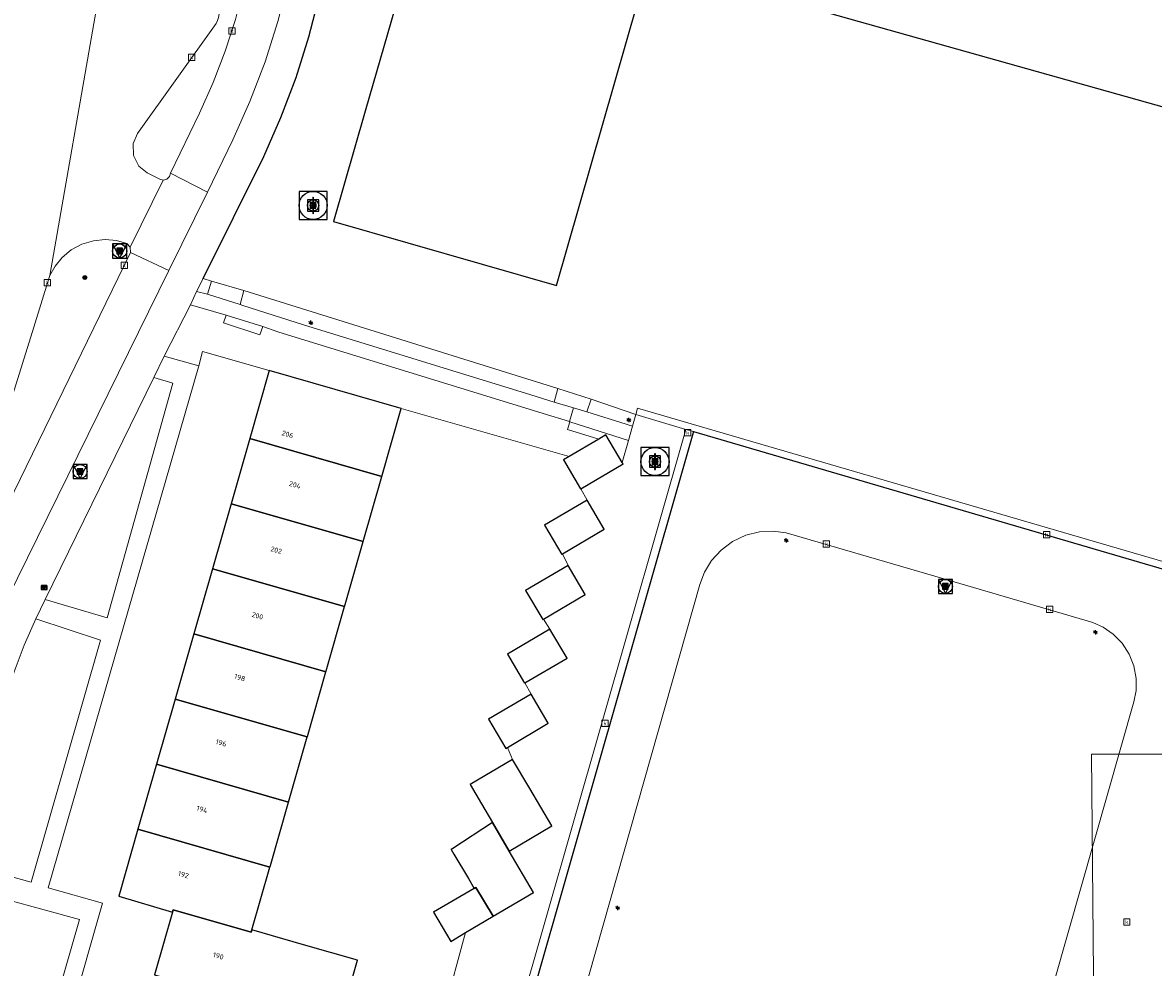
# Model space of a CAD drawing. Header units: metres. Extents: x 197147 to 199131, y 355511 to 356703.
# Tile 199 of 225: x 198740 to 198821, y 355835 to 355902. Entities that reach past the tile are written whole.
import ezdxf
from ezdxf.enums import TextEntityAlignment as Align

# ---------------------------------------------------------------- set-up
doc = ezdxf.new("R2010")
doc.units = ezdxf.units.M
for name, color, linetype, lineweight in [('B-WE-GR-BEPLANTING_CULTUUR_HEESTERS-G', 252, 'Continuous', 18), ('B-WE-GR-GRAS_KRUIDENRIJK-G', 252, 'Continuous', 18), ('B-WE-KL-ET_LS_OV_LICHTMAST-S', 252, 'Continuous', 25), ('B-WE-OG-HULPLIJN-G', 252, 'Continuous', 18), ('B-WE-OG-TERREIN_ERF-G', 252, 'Continuous', 18), ('B-WE-RI-GWA_KOLK-S', 252, 'Continuous', 25), ('B-WE-RI-GWA_RIOOLPUT-S', 252, 'Continuous', 25), ('B-WE-RI-GWA_RIOOLPUT-S @ 0.05', 252, 'Continuous', 25), ('B-WE-RI-GWA_RIOOLPUT-S @ 0.1', 252, 'Continuous', 25), ('B-WE-RI-GWA_RIOOLPUT-S @ 0.2', 252, 'Continuous', 25), ('B-WE-RI-GWA_RIOOLPUT-S @ 0.5 (1)', 252, 'Continuous', 25), ('B-WE-RI-GWA_RIOOLPUT-S @ 0.5 (2)', 252, 'Continuous', 25), ('B-WE-VH-VERHARDING_ASFALT-G', 252, 'Continuous', 18), ('B-WE-VH-VERHARDING_BETONSTRAATSTEEN-G', 252, 'Continuous', 18), ('B-WE-VH-VERHARDING_OPEN-G', 252, 'Continuous', 18), ('B-WE-VH-VERHARDING_TEGEL-G', 252, 'Continuous', 18)]:
    doc.layers.add(name, color=color, linetype=linetype, lineweight=lineweight)
for name, color, linetype in [('B-WE-IE-MEUBILAIR_WEGMEUBILAIR-S', 252, 'Continuous'), ('B-WE-IE-MEUBILAIR_WEGMEUBILAIR-S @ 0.05', 252, 'Continuous'), ('B-WE-IE-MEUBILAIR_WEGMEUBILAIR-S @ 0.1', 252, 'Continuous'), ('B-WE-IE-MEUBILAIR_WEGMEUBILAIR-S @ 0.2', 252, 'Continuous'), ('B-WE-IE-MEUBILAIR_WEGMEUBILAIR-S @ 0.5 (1)', 252, 'Continuous'), ('B-WE-IE-MEUBILAIR_WEGMEUBILAIR-S @ 0.5 (2)', 252, 'Continuous'), ('B-WE-IE-TERREINAFSCHEIDING_KUNSTMATIG_HEKWERK-G', 252, 'IE-TERREINAFSCHEIDING-KUNSTMATIG'), ('B-WE-OG-BEBOUWING-GV', 252, 'Continuous'), ('B-WE-OG-BEBOUWING_HUISNUMMER-T18', 252, 'Continuous'), ('B-WE-VH-GOOT-G', 253, 'Continuous')]:
    doc.layers.add(name, color=color, linetype=linetype)
doc.styles.add('NLCS-ISO', font='NLCS-ISO.ttf')
doc.styles.add('NLCS-ISO-ANNOTATIEF-T18', font='NLCS-ISO.ttf', dxfattribs={"height": 1.8})
doc.styles.add('NLCS-ISO-M-T18', font='NLCS-ISO.ttf', dxfattribs={"height": 1.8})
doc.linetypes.add('IE-TERREINAFSCHEIDING-KUNSTMATIG', pattern='A,4,[82,NLCS.SHX,S=0.75,R=90,X=0,Y=0],4,-2', length=10)

# ---------------------------------------------------------------- blocks, each defined once
blk = doc.blocks.new('B-SIE-WEG_LICHTMAST-SO')
at = {"ltscale": 0.1}
for p, q in [((-0.33, 0.19), (-0.67, 0.39)), ((0, 0.39), (0, 0.77)), ((0.33, 0.19), (0.67, 0.39)), ((-0.33, -0.19), (-0.67, -0.39)), ((0, -0.39), (0, -0.77)), ((0.33, -0.19), (0.67, -0.39))]:
    blk.add_line(p, q, dxfattribs=at)
at = {"flags": 128}
for points in [[(-0.35, 0.15), (0.35, 0.15)], [(-0.35, -0.15), (0.35, -0.15)]]:
    blk.add_lwpolyline(points, dxfattribs=at)
at = {"ltscale": 0.1}
blk.add_circle((0, 0), 0.386, dxfattribs=at)
at = {"style": 'NLCS-ISO'}
blk.add_attdef('TYPE', text='', height=0.549, dxfattribs=at).set_placement((0, 0.77), align=Align.BOTTOM_CENTER)
blk = doc.blocks.new('B-SIE-WEG_VERKEERSBORD_PAAL-SO')
blk.add_lwpolyline([(-1, -1), (1, -1), (1, 1), (-1, 1)], close=True)
at = {"flags": 128}
blk.add_lwpolyline([(-1, 1), (0, -1), (1, 1)], close=True, dxfattribs=at)
for radius in [1, 0.171]:
    blk.add_circle((0, 0), radius)
at = {"style": 'NLCS-ISO'}
blk.add_attdef('bordgegevens', text='', height=1.8, dxfattribs=at).set_placement((2.21, 3.21), align=Align.TOP_LEFT)
blk = doc.blocks.new('*U868')
at = {"layer": 'B-WE-IE-MEUBILAIR_WEGMEUBILAIR-S @ 0.05', "xscale": 0.05, "yscale": 0.05, "zscale": 0.05}
blk.add_blockref('B-SIE-WEG_VERKEERSBORD_PAAL-SO', (198747.207, 355885.505), dxfattribs=at)
at = {"layer": 'B-WE-IE-MEUBILAIR_WEGMEUBILAIR-S @ 0.1', "xscale": 0.1, "yscale": 0.1, "zscale": 0.1}
blk.add_blockref('B-SIE-WEG_VERKEERSBORD_PAAL-SO', (198747.207, 355885.505), dxfattribs=at)
at = {"layer": 'B-WE-IE-MEUBILAIR_WEGMEUBILAIR-S @ 0.2', "xscale": 0.2, "yscale": 0.2, "zscale": 0.2}
blk.add_blockref('B-SIE-WEG_VERKEERSBORD_PAAL-SO', (198747.207, 355885.505), dxfattribs=at)
at = {"layer": 'B-WE-IE-MEUBILAIR_WEGMEUBILAIR-S @ 0.5 (1)', "xscale": 0.5, "yscale": 0.5, "zscale": 0.5}
blk.add_blockref('B-SIE-WEG_VERKEERSBORD_PAAL-SO', (198747.207, 355885.505), dxfattribs=at)
at = {"layer": 'B-WE-IE-MEUBILAIR_WEGMEUBILAIR-S @ 0.5 (2)', "xscale": 0.5, "yscale": 0.5, "zscale": 0.5}
blk.add_blockref('B-SIE-WEG_VERKEERSBORD_PAAL-SO', (198747.207, 355885.505), dxfattribs=at)
blk = doc.blocks.new('*U873')
at = {"layer": 'B-WE-IE-MEUBILAIR_WEGMEUBILAIR-S @ 0.05', "xscale": 0.05, "yscale": 0.05, "zscale": 0.05}
blk.add_blockref('B-SIE-WEG_VERKEERSBORD_PAAL-SO', (198744.39, 355869.806), dxfattribs=at)
at = {"layer": 'B-WE-IE-MEUBILAIR_WEGMEUBILAIR-S @ 0.1', "xscale": 0.1, "yscale": 0.1, "zscale": 0.1}
blk.add_blockref('B-SIE-WEG_VERKEERSBORD_PAAL-SO', (198744.39, 355869.806), dxfattribs=at)
at = {"layer": 'B-WE-IE-MEUBILAIR_WEGMEUBILAIR-S @ 0.2', "xscale": 0.2, "yscale": 0.2, "zscale": 0.2}
blk.add_blockref('B-SIE-WEG_VERKEERSBORD_PAAL-SO', (198744.39, 355869.806), dxfattribs=at)
at = {"layer": 'B-WE-IE-MEUBILAIR_WEGMEUBILAIR-S @ 0.5 (1)', "xscale": 0.5, "yscale": 0.5, "zscale": 0.5}
blk.add_blockref('B-SIE-WEG_VERKEERSBORD_PAAL-SO', (198744.39, 355869.806), dxfattribs=at)
at = {"layer": 'B-WE-IE-MEUBILAIR_WEGMEUBILAIR-S @ 0.5 (2)', "xscale": 0.5, "yscale": 0.5, "zscale": 0.5}
blk.add_blockref('B-SIE-WEG_VERKEERSBORD_PAAL-SO', (198744.39, 355869.806), dxfattribs=at)
blk = doc.blocks.new('*U936')
at = {"layer": 'B-WE-IE-MEUBILAIR_WEGMEUBILAIR-S @ 0.05', "xscale": 0.05, "yscale": 0.05, "zscale": 0.05}
blk.add_blockref('B-SIE-WEG_VERKEERSBORD_PAAL-SO', (198806.015, 355861.624), dxfattribs=at)
at = {"layer": 'B-WE-IE-MEUBILAIR_WEGMEUBILAIR-S @ 0.1', "xscale": 0.1, "yscale": 0.1, "zscale": 0.1}
blk.add_blockref('B-SIE-WEG_VERKEERSBORD_PAAL-SO', (198806.015, 355861.624), dxfattribs=at)
at = {"layer": 'B-WE-IE-MEUBILAIR_WEGMEUBILAIR-S @ 0.2', "xscale": 0.2, "yscale": 0.2, "zscale": 0.2}
blk.add_blockref('B-SIE-WEG_VERKEERSBORD_PAAL-SO', (198806.015, 355861.624), dxfattribs=at)
at = {"layer": 'B-WE-IE-MEUBILAIR_WEGMEUBILAIR-S @ 0.5 (1)', "xscale": 0.5, "yscale": 0.5, "zscale": 0.5}
blk.add_blockref('B-SIE-WEG_VERKEERSBORD_PAAL-SO', (198806.015, 355861.624), dxfattribs=at)
at = {"layer": 'B-WE-IE-MEUBILAIR_WEGMEUBILAIR-S @ 0.5 (2)', "xscale": 0.5, "yscale": 0.5, "zscale": 0.5}
blk.add_blockref('B-SIE-WEG_VERKEERSBORD_PAAL-SO', (198806.015, 355861.624), dxfattribs=at)
blk = doc.blocks.new('BGT-KOLK-SO')
at = {"color": 0, "linetype": 'ByBlock', "lineweight": 18}
blk.add_lwpolyline([(-0.045, -0.045), (0.045, -0.045), (0.045, 0.045), (-0.045, 0.045)], close=True, dxfattribs=at)
at = {"color": 0, "linetype": 'ByBlock', "lineweight": 18, "style": 'NLCS-ISO-M-T18'}
blk.add_text('k', height=0.06, dxfattribs=at).set_placement((0, 0), align=Align.MIDDLE_CENTER)
blk = doc.blocks.new('SRI-PUT_INSPECTIE-SO')
at = {"lineweight": -3, "flags": 128}
blk.add_lwpolyline([(-2, -2), (2, -2), (2, 2), (-2, 2)], close=True, dxfattribs=at)
at = {"lineweight": -3, "ltscale": 1.5}
blk.add_circle((0, 0), 2, dxfattribs=at)
at = {"ltscale": 0.1, "style": 'NLCS-ISO'}
blk.add_text('I', height=2.5, dxfattribs=at).set_placement((0, -0.01), align=Align.MIDDLE_CENTER)
blk = doc.blocks.new('*U1093')
at = {"layer": 'B-WE-RI-GWA_RIOOLPUT-S @ 0.05', "xscale": 0.05, "yscale": 0.05, "zscale": 0.05}
blk.add_blockref('SRI-PUT_INSPECTIE-SO', (198760.985, 355888.753), dxfattribs=at)
at = {"layer": 'B-WE-RI-GWA_RIOOLPUT-S @ 0.1', "xscale": 0.1, "yscale": 0.1, "zscale": 0.1}
blk.add_blockref('SRI-PUT_INSPECTIE-SO', (198760.985, 355888.753), dxfattribs=at)
at = {"layer": 'B-WE-RI-GWA_RIOOLPUT-S @ 0.2', "xscale": 0.2, "yscale": 0.2, "zscale": 0.2}
blk.add_blockref('SRI-PUT_INSPECTIE-SO', (198760.985, 355888.753), dxfattribs=at)
at = {"layer": 'B-WE-RI-GWA_RIOOLPUT-S @ 0.5 (1)', "xscale": 0.5, "yscale": 0.5, "zscale": 0.5}
blk.add_blockref('SRI-PUT_INSPECTIE-SO', (198760.985, 355888.753), dxfattribs=at)
at = {"layer": 'B-WE-RI-GWA_RIOOLPUT-S @ 0.5 (2)', "xscale": 0.5, "yscale": 0.5, "zscale": 0.5}
blk.add_blockref('SRI-PUT_INSPECTIE-SO', (198760.985, 355888.753), dxfattribs=at)
blk = doc.blocks.new('*U1097')
at = {"layer": 'B-WE-RI-GWA_RIOOLPUT-S @ 0.05', "xscale": 0.05, "yscale": 0.05, "zscale": 0.05}
blk.add_blockref('SRI-PUT_INSPECTIE-SO', (198785.334, 355870.517), dxfattribs=at)
at = {"layer": 'B-WE-RI-GWA_RIOOLPUT-S @ 0.1', "xscale": 0.1, "yscale": 0.1, "zscale": 0.1}
blk.add_blockref('SRI-PUT_INSPECTIE-SO', (198785.334, 355870.517), dxfattribs=at)
at = {"layer": 'B-WE-RI-GWA_RIOOLPUT-S @ 0.2', "xscale": 0.2, "yscale": 0.2, "zscale": 0.2}
blk.add_blockref('SRI-PUT_INSPECTIE-SO', (198785.334, 355870.517), dxfattribs=at)
at = {"layer": 'B-WE-RI-GWA_RIOOLPUT-S @ 0.5 (1)', "xscale": 0.5, "yscale": 0.5, "zscale": 0.5}
blk.add_blockref('SRI-PUT_INSPECTIE-SO', (198785.334, 355870.517), dxfattribs=at)
at = {"layer": 'B-WE-RI-GWA_RIOOLPUT-S @ 0.5 (2)', "xscale": 0.5, "yscale": 0.5, "zscale": 0.5}
blk.add_blockref('SRI-PUT_INSPECTIE-SO', (198785.334, 355870.517), dxfattribs=at)
blk = doc.blocks.new('SIE-WEG_RECLAMEZUIL-SO')
for p, q in [((-0.194425, 0.194425), (0.194425, 0.194425)), ((-0.194425, -0.194425), (-0.194425, 0.194425)), ((0.194425, -0.194425), (0.194425, 0.194425)), ((-0.194425, -0.194425), (0.194425, -0.194425))]:
    blk.add_line(p, q)
blk.add_circle((0, 0), 0.275)
at = {"style": 'NLCS-ISO'}
blk.add_text('R', height=0.275, dxfattribs=at).set_placement((0, 0), align=Align.MIDDLE_CENTER)
blk = doc.blocks.new('*U1322')
at = {"layer": 'B-WE-IE-MEUBILAIR_WEGMEUBILAIR-S @ 0.05', "xscale": 0.05, "yscale": 0.05, "zscale": 0.05}
blk.add_blockref('SIE-WEG_RECLAMEZUIL-SO', (198744.728, 355883.621), dxfattribs=at)
at = {"layer": 'B-WE-IE-MEUBILAIR_WEGMEUBILAIR-S @ 0.1', "xscale": 0.1, "yscale": 0.1, "zscale": 0.1}
blk.add_blockref('SIE-WEG_RECLAMEZUIL-SO', (198744.728, 355883.621), dxfattribs=at)
at = {"layer": 'B-WE-IE-MEUBILAIR_WEGMEUBILAIR-S @ 0.2', "xscale": 0.2, "yscale": 0.2, "zscale": 0.2}
blk.add_blockref('SIE-WEG_RECLAMEZUIL-SO', (198744.728, 355883.621), dxfattribs=at)
at = {"layer": 'B-WE-IE-MEUBILAIR_WEGMEUBILAIR-S @ 0.5 (1)', "xscale": 0.5, "yscale": 0.5, "zscale": 0.5}
blk.add_blockref('SIE-WEG_RECLAMEZUIL-SO', (198744.728, 355883.621), dxfattribs=at)
at = {"layer": 'B-WE-IE-MEUBILAIR_WEGMEUBILAIR-S @ 0.5 (2)', "xscale": 0.5, "yscale": 0.5, "zscale": 0.5}
blk.add_blockref('SIE-WEG_RECLAMEZUIL-SO', (198744.728, 355883.621), dxfattribs=at)
blk = doc.blocks.new('SIE-WEG_BRIEVENBUS-SO')
at = {"flags": 128}
for points in [[(-0.42, 0.24), (-0.42, -0.21, 0.414214), (-0.37, -0.27), (0.37, -0.27, 0.414214), (0.42, -0.21), (0.42, 0.24, 0.414214), (0.37, 0.3), (-0.37, 0.3, 0.414214)], [(-0.39, 0.24), (-0.39, -0.21, 0.414214), (-0.37, -0.24), (0.37, -0.24, 0.414214), (0.39, -0.21), (0.39, 0.24, 0.414214), (0.37, 0.27), (-0.37, 0.27, 0.414214)]]:
    blk.add_lwpolyline(points, format="xyb", close=True, dxfattribs=at)
for points in [[(-0.37, 0.24), (0, -0.24), (0.37, 0.24)], [(-0.37, 0.24), (0.37, 0.24)]]:
    blk.add_lwpolyline(points, dxfattribs=at)
blk = doc.blocks.new('*U1327')
at = {"layer": 'B-WE-IE-MEUBILAIR_WEGMEUBILAIR-S @ 0.05', "xscale": 0.05, "yscale": 0.05, "zscale": 0.05}
blk.add_blockref('SIE-WEG_BRIEVENBUS-SO', (198741.823, 355861.531), dxfattribs=at)
at = {"layer": 'B-WE-IE-MEUBILAIR_WEGMEUBILAIR-S @ 0.1', "xscale": 0.1, "yscale": 0.1, "zscale": 0.1}
blk.add_blockref('SIE-WEG_BRIEVENBUS-SO', (198741.823, 355861.531), dxfattribs=at)
at = {"layer": 'B-WE-IE-MEUBILAIR_WEGMEUBILAIR-S @ 0.2', "xscale": 0.2, "yscale": 0.2, "zscale": 0.2}
blk.add_blockref('SIE-WEG_BRIEVENBUS-SO', (198741.823, 355861.531), dxfattribs=at)
at = {"layer": 'B-WE-IE-MEUBILAIR_WEGMEUBILAIR-S @ 0.5 (1)', "xscale": 0.5, "yscale": 0.5, "zscale": 0.5}
blk.add_blockref('SIE-WEG_BRIEVENBUS-SO', (198741.823, 355861.531), dxfattribs=at)
at = {"layer": 'B-WE-IE-MEUBILAIR_WEGMEUBILAIR-S @ 0.5 (2)', "xscale": 0.5, "yscale": 0.5, "zscale": 0.5}
blk.add_blockref('SIE-WEG_BRIEVENBUS-SO', (198741.823, 355861.531), dxfattribs=at)

msp = doc.modelspace()

# ---------------------------------------------------------------- linework, layer by layer
at = {"layer": 'B-WE-GR-BEPLANTING_CULTUUR_HEESTERS-G', "ltscale": 0.2, "flags": 128}
for points in [[(198750.301, 355890.556), (198750.563, 355890.627), (198750.752, 355890.822), (198750.816, 355891.052), (198752.902, 355895.331), (198753.876, 355897.5), (198754.726, 355899.725), (198755.447, 355901.994), (198756.035, 355904.298), (198754.673, 355904.546), (198754.249, 355902.14), (198754.183, 355901.918), (198754.071, 355901.715), (198748.484, 355893.876), (198748.171, 355893.165), (198748.185, 355892.311), (198748.569, 355891.548), (198749.176, 355891.064), (198750.069, 355890.611), (198750.301, 355890.556)], [(198747.967, 355885.404), (198747.962, 355885.773), (198747.705, 355886.039), (198746.969, 355886.245), (198746.165, 355886.319), (198745.332, 355886.236), (198744.514, 355885.987), (198743.762, 355885.583), (198743.115, 355885.05), (198742.601, 355884.429), (198742.228, 355883.761), (198742.174, 355883.613), (198741.099, 355880.091), (198737.837, 355869.725), (198737.427, 355868.246), (198736.809, 355865.188), (198736.85, 355864.766), (198737.165, 355864.482), (198737.589, 355864.484), (198737.918, 355864.771), (198747.967, 355885.404)], [(198752.681, 355882.613), (198753.465, 355882.426), (198753.745, 355883.362), (198753.142, 355883.54), (198752.681, 355882.613)], [(198778.162, 355874.747), (198778.422, 355875.711), (198756.046, 355882.682), (198755.78, 355881.698), (198755.974, 355881.636), (198760.288, 355880.254), (198776.499, 355875.264), (198778.162, 355874.747)], [(198752.244, 355881.676), (198750.369, 355878.021), (198752.836, 355877.339), (198753.099, 355878.355), (198757.863, 355876.99), (198767.265, 355874.297), (198779.227, 355870.871), (198781.329, 355872.111), (198779.102, 355872.788), (198779.264, 355873.347), (198779.234, 355873.357), (198777.36, 355873.943), (198758.462, 355879.761), (198757.414, 355880.123), (198757.189, 355879.547), (198754.603, 355880.39), (198754.802, 355880.946), (198752.244, 355881.676)], [(198780.781, 355874.96), (198780.478, 355874.047), (198783.726, 355873.037), (198783.959, 355873.869), (198780.781, 355874.96)]]:
    msp.add_lwpolyline(points, close=True, dxfattribs=at)
at = {"layer": 'B-WE-GR-GRAS_KRUIDENRIJK-G', "ltscale": 0.2, "flags": 128}
for points in [[(198741.899, 355860.699), (198746.308, 355859.377), (198750.992, 355876.093), (198749.637, 355876.502), (198741.899, 355860.699)], [(198736.829, 355841.677), (198740.893, 355840.569), (198745.844, 355857.787), (198741.23, 355859.306), (198740.396, 355857.45), (198739.682, 355855.54), (198739.094, 355853.587), (198738.636, 355851.605), (198736.829, 355841.677)], [(198733.259, 355822.939), (198739.515, 355821.148), (198744.356, 355837.906), (198736.511, 355840.058), (198733.259, 355822.939)]]:
    msp.add_lwpolyline(points, close=True, dxfattribs=at)
msp.add_lwpolyline([(198810.03, 355820.394), (198819.441, 355853.404), (198819.595, 355854.21), (198819.602, 355855.076), (198819.438, 355855.959), (198819.099, 355856.811), (198818.599, 355857.579), (198817.972, 355858.223), (198817.261, 355858.717), (198816.514, 355859.056), (198805.262, 355862.346), (198794.667, 355865.444), (198793.752, 355865.561), (198792.779, 355865.508), (198791.798, 355865.263), (198790.866, 355864.823), (198790.038, 355864.209), (198789.359, 355863.461), (198788.853, 355862.629), (198788.523, 355861.767), (198778.64, 355826.96)], dxfattribs=at)
at = {"layer": 'B-WE-IE-TERREINAFSCHEIDING_KUNSTMATIG_HEKWERK-G', "ltscale": 0.2, "flags": 128}
msp.add_lwpolyline([(198753.142, 355883.54), (198757.466, 355892.231), (198758.695, 355895.005), (198759.769, 355897.848), (198760.682, 355900.747), (198761.43, 355903.688), (198772.44, 355952.67)], dxfattribs=at)
at = {"layer": 'B-WE-OG-BEBOUWING-GV', "ltscale": 0.2, "flags": 128}
msp.add_lwpolyline([(198772.582, 355922.703), (198764.702, 355895.451), (198762.444, 355887.601), (198778.323, 355883.05), (198784.924, 355906.072), (198821.765, 355895.706), (198827.246, 355914.657)], dxfattribs=at)
for points in [[(198767.265, 355874.297), (198757.863, 355876.99), (198756.477, 355872.15), (198765.879, 355869.457), (198767.265, 355874.297)], [(198755.149, 355867.514), (198764.551, 355864.821), (198765.879, 355869.457), (198756.477, 355872.15), (198755.149, 355867.514)], [(198783.001, 355870.446), (198781.84, 355872.413), (198781.329, 355872.111), (198779.227, 355870.871), (198778.817, 355870.629), (198780.037, 355868.562), (198780.055, 355868.573), (198783.06, 355870.346), (198783.001, 355870.446)], [(198753.82, 355862.877), (198763.223, 355860.184), (198763.267, 355860.339), (198764.551, 355864.821), (198755.149, 355867.514), (198753.82, 355862.877)], [(198778.746, 355863.94), (198781.716, 355865.693), (198780.496, 355867.76), (198777.473, 355865.976), (198778.693, 355863.909), (198778.746, 355863.94)], [(198761.912, 355855.61), (198763.223, 355860.184), (198753.82, 355862.877), (198752.492, 355858.24), (198761.894, 355855.547), (198761.912, 355855.61)], [(198777.392, 355859.302), (198780.361, 355861.054), (198779.141, 355863.121), (198776.118, 355861.337), (198777.338, 355859.27), (198777.392, 355859.302)], [(198777.854, 355858.593), (198774.831, 355856.809), (198776.051, 355854.742), (198776.07, 355854.753), (198779.074, 355856.526), (198777.854, 355858.593)], [(198761.894, 355855.547), (198752.492, 355858.24), (198751.164, 355853.604), (198760.566, 355850.911), (198760.576, 355850.947), (198761.894, 355855.547)], [(198749.836, 355848.967), (198759.238, 355846.274), (198760.566, 355850.911), (198751.164, 355853.604), (198749.836, 355848.967)], [(198776.507, 355853.946), (198773.484, 355852.162), (198774.704, 355850.095), (198774.827, 355850.168), (198777.727, 355851.879), (198776.507, 355853.946)], [(198759.238, 355846.274), (198749.836, 355848.967), (198748.508, 355844.331), (198757.91, 355841.638), (198757.944, 355841.757), (198759.238, 355846.274)], [(198773.753, 355844.808), (198774.942, 355842.779), (198777.98, 355844.573), (198776.409, 355847.235), (198775.189, 355849.302), (198772.166, 355847.518), (198772.977, 355846.134), (198773.753, 355844.808)], [(198774.942, 355842.779), (198773.753, 355844.808), (198770.934, 355842.964), (198770.828, 355842.894), (198771.018, 355842.572), (198772.048, 355840.827), (198772.46, 355840.129), (198772.577, 355840.198), (198773.811, 355838.139), (198776.681, 355839.833), (198774.942, 355842.779)], [(198750.962, 355838.44), (198751.007, 355838.599), (198756.581, 355837.002), (198756.631, 355837.171), (198757.91, 355841.638), (198748.508, 355844.331), (198747.145, 355839.572), (198750.962, 355838.44)], [(198769.568, 355838.422), (198770.788, 355836.355), (198771.837, 355836.974), (198773.811, 355838.139), (198772.577, 355840.198), (198772.46, 355840.129), (198769.568, 355838.422)], [(198750.962, 355838.44), (198749.682, 355833.96), (198758.941, 355831.308), (198762.3, 355830.352), (198762.779, 355830.216), (198763.454, 355832.588), (198764.142, 355835.007), (198760.304, 355836.099), (198756.631, 355837.171), (198756.581, 355837.002), (198751.007, 355838.599), (198750.962, 355838.44)]]:
    msp.add_lwpolyline(points, close=True, dxfattribs=at)
at = {"layer": 'B-WE-OG-HULPLIJN-G'}
msp.add_lwpolyline([(198817.045, 355781.78), (198816.419, 355849.681), (199018.047, 355849.681)], dxfattribs=at)
at = {"layer": 'B-WE-OG-TERREIN_ERF-G', "ltscale": 0.2, "flags": 128}
for points in [[(198749.682, 355833.96), (198750.962, 355838.44), (198747.145, 355839.572), (198748.508, 355844.331), (198749.836, 355848.967), (198751.164, 355853.604), (198752.492, 355858.24), (198753.82, 355862.877), (198755.149, 355867.514), (198756.477, 355872.15), (198757.863, 355876.99), (198753.099, 355878.355), (198752.836, 355877.339), (198742.121, 355840.159), (198745.978, 355839.074), (198734.788, 355799.882)], [(198770.338, 355831.479), (198771.837, 355836.974), (198770.788, 355836.355), (198769.568, 355838.422), (198772.46, 355840.129), (198772.048, 355840.827), (198771.018, 355842.572), (198770.828, 355842.894), (198770.934, 355842.964), (198773.753, 355844.808), (198772.977, 355846.134), (198772.166, 355847.518), (198775.189, 355849.302), (198774.827, 355850.168), (198774.704, 355850.095), (198773.484, 355852.162), (198776.507, 355853.946), (198776.07, 355854.753), (198776.051, 355854.742), (198774.831, 355856.809), (198777.854, 355858.593), (198777.392, 355859.302), (198777.338, 355859.27), (198776.118, 355861.337), (198779.141, 355863.121), (198778.746, 355863.94), (198778.693, 355863.909), (198777.473, 355865.976), (198780.496, 355867.76), (198780.055, 355868.573), (198780.037, 355868.562), (198778.817, 355870.629), (198779.227, 355870.871), (198767.265, 355874.297), (198765.879, 355869.457), (198764.551, 355864.821), (198763.267, 355860.339), (198763.223, 355860.184), (198761.912, 355855.61), (198761.894, 355855.547), (198760.576, 355850.947), (198760.566, 355850.911), (198759.238, 355846.274), (198757.944, 355841.757), (198757.91, 355841.638), (198756.631, 355837.171), (198760.304, 355836.099), (198764.142, 355835.007), (198763.454, 355832.588)], [(198775.526, 355830.839), (198787.538, 355872.809), (198783.959, 355873.869), (198783.726, 355873.037), (198783.443, 355872.024), (198783.001, 355870.446), (198783.06, 355870.346), (198780.055, 355868.573), (198780.496, 355867.76), (198781.716, 355865.693), (198778.746, 355863.94), (198779.141, 355863.121), (198780.361, 355861.054), (198777.392, 355859.302), (198777.854, 355858.593), (198779.074, 355856.526), (198776.07, 355854.753), (198776.507, 355853.946), (198777.727, 355851.879), (198774.827, 355850.168), (198775.189, 355849.302), (198776.409, 355847.235), (198777.98, 355844.573), (198774.942, 355842.779), (198776.681, 355839.833), (198773.811, 355838.139), (198773.811, 355838.139), (198771.837, 355836.974), (198770.338, 355831.479)]]:
    msp.add_lwpolyline(points, dxfattribs=at)
at = {"layer": 'B-WE-VH-GOOT-G', "ltscale": 0.2, "flags": 128}
for points in [[(198788.066, 355872.654), (198775.84, 355829.921), (198764.361, 355790.107)], [(198788.066, 355872.654), (198853.966, 355853.357), (198856.065, 355852.742), (198856.449, 355852.62), (198856.608, 355853.159)]]:
    msp.add_lwpolyline(points, dxfattribs=at)
at = {"layer": 'B-WE-VH-VERHARDING_ASFALT-G', "ltscale": 0.2, "flags": 128}
for points in [[(198737.837, 355869.725), (198741.099, 355880.091), (198742.174, 355883.613), (198742.228, 355883.761), (198742.228, 355883.761), (198745.523, 355902.657), (198745.532, 355902.753), (198745.549, 355902.801), (198746.163, 355906.115), (198748.313, 355917.718), (198750.613, 355930.123), (198750.828, 355931.996), (198750.953, 355933.081), (198756.932, 355966.734), (198757.072, 355966.729), (198757.081, 355967.734), (198757.195, 355968.649), (198748.031, 355970.52), (198746.921, 355963.176), (198745.421, 355951.71), (198743.217, 355937.332), (198741.873, 355927.07), (198739.938, 355917.452)], [(198745.523, 355902.657), (198742.228, 355883.761), (198742.228, 355883.761), (198742.601, 355884.429), (198743.115, 355885.05), (198743.762, 355885.583), (198744.514, 355885.987), (198745.332, 355886.236), (198746.165, 355886.319), (198746.969, 355886.245), (198747.705, 355886.039), (198747.962, 355885.773), (198750.301, 355890.556), (198750.069, 355890.611), (198749.176, 355891.064), (198748.569, 355891.548), (198748.185, 355892.311), (198748.171, 355893.165), (198748.484, 355893.876), (198754.071, 355901.715), (198754.183, 355901.918)]]:
    msp.add_lwpolyline(points, dxfattribs=at)
for points in [[(198767.166, 355953.772), (198759.845, 355921.027), (198758.38, 355914.599), (198756.035, 355904.298), (198755.447, 355901.994), (198754.726, 355899.725), (198753.876, 355897.5), (198752.902, 355895.331), (198750.816, 355891.052), (198753.451, 355889.685), (198755.257, 355893.412), (198756.487, 355896.16), (198757.56, 355898.979), (198758.47, 355901.854), (198759.212, 355904.772), (198770.097, 355953.366), (198766.869, 355954.312), (198767.119, 355954.098), (198767.166, 355953.772)], [(198747.967, 355885.404), (198737.918, 355864.771), (198737.139, 355862.834), (198736.277, 355860.918), (198735.432, 355858.96), (198734.764, 355857.086), (198734.275, 355855.075), (198733.778, 355852.914), (198733.381, 355851.038), (198733.372, 355851.001), (198733.806, 355849.232), (198733.814, 355849.273), (198734.638, 355851.376), (198735.578, 355853.429), (198750.715, 355884.108), (198747.967, 355885.404)]]:
    msp.add_lwpolyline(points, close=True, dxfattribs=at)
at = {"layer": 'B-WE-VH-VERHARDING_BETONSTRAATSTEEN-G', "ltscale": 0.2, "flags": 128}
msp.add_lwpolyline([(198747.962, 355885.773), (198747.967, 355885.404), (198750.715, 355884.108), (198753.451, 355889.685), (198750.816, 355891.052), (198750.752, 355890.822), (198750.563, 355890.627), (198750.301, 355890.556), (198747.962, 355885.773)], close=True, dxfattribs=at)
for points in [[(198856.772, 355849.681), (198857.664, 355852.857), (198856.608, 355853.159), (198856.449, 355852.62), (198856.065, 355852.742), (198853.966, 355853.357), (198788.066, 355872.654), (198775.84, 355829.921), (198764.361, 355790.107), (198767.069, 355789.314), (198767.228, 355789.84), (198772.249, 355788.403), (198802.133, 355780.633), (198813.254, 355818.905), (198813.826, 355820.906), (198812.452, 355821.281), (198812.849, 355822.729), (198814.239, 355822.349), (198816.595, 355830.59)], [(198778.64, 355826.96), (198788.523, 355861.767), (198788.853, 355862.629), (198789.359, 355863.461), (198790.038, 355864.209), (198790.866, 355864.823), (198791.798, 355865.263), (198792.779, 355865.508), (198793.752, 355865.561), (198794.667, 355865.444), (198805.262, 355862.346), (198816.514, 355859.056), (198817.261, 355858.717), (198817.972, 355858.223), (198818.599, 355857.579), (198819.099, 355856.811), (198819.438, 355855.959), (198819.602, 355855.076), (198819.595, 355854.21), (198819.441, 355853.404), (198810.03, 355820.394)]]:
    msp.add_lwpolyline(points, dxfattribs=at)
at = {"layer": 'B-WE-VH-VERHARDING_OPEN-G', "ltscale": 0.2, "flags": 128}
for points in [[(198827.246, 355914.657), (198821.765, 355895.706), (198784.924, 355906.072), (198778.323, 355883.05), (198762.444, 355887.601), (198764.702, 355895.451), (198772.582, 355922.703)], [(198761.43, 355903.688), (198760.682, 355900.747), (198759.769, 355897.848), (198758.695, 355895.005), (198757.466, 355892.231), (198753.142, 355883.54), (198753.745, 355883.362), (198756.046, 355882.682), (198778.422, 355875.711), (198778.422, 355875.711), (198780.781, 355874.96), (198783.959, 355873.869), (198784.09, 355874.311), (198854.117, 355853.871), (198859.067, 355871.731), (198859.087, 355871.725), (198860.757, 355877.713), (198860.84, 355878.01), (198860.822, 355878.015), (198838.355, 355884.517), (198838.252, 355884.174), (198833.305, 355885.641), (198839.445, 355907.075)]]:
    msp.add_lwpolyline(points, dxfattribs=at)
for points in [[(198753.745, 355883.362), (198753.465, 355882.426), (198755.78, 355881.698), (198756.046, 355882.682), (198753.745, 355883.362)], [(198754.802, 355880.946), (198754.603, 355880.39), (198757.189, 355879.547), (198757.414, 355880.123), (198754.802, 355880.946)], [(198780.781, 355874.96), (198778.422, 355875.711), (198778.162, 355874.747), (198779.532, 355874.333), (198780.478, 355874.047), (198780.781, 355874.96)], [(198781.329, 355872.111), (198781.84, 355872.413), (198783.001, 355870.446), (198783.443, 355872.024), (198779.264, 355873.347), (198779.102, 355872.788), (198781.329, 355872.111)]]:
    msp.add_lwpolyline(points, close=True, dxfattribs=at)
at = {"layer": 'B-WE-VH-VERHARDING_TEGEL-G', "ltscale": 0.2, "flags": 128}
msp.add_lwpolyline([(198739.682, 355855.54), (198740.396, 355857.45), (198741.23, 355859.306), (198741.899, 355860.699), (198749.637, 355876.502), (198750.369, 355878.021), (198752.244, 355881.676), (198752.681, 355882.613), (198753.142, 355883.54), (198757.466, 355892.231), (198758.695, 355895.005), (198759.769, 355897.848), (198760.682, 355900.747), (198761.43, 355903.688), (198772.44, 355952.67), (198770.097, 355953.366), (198759.212, 355904.772), (198758.47, 355901.854), (198757.56, 355898.979), (198756.487, 355896.16), (198755.257, 355893.412), (198753.451, 355889.685), (198750.715, 355884.108), (198735.578, 355853.429)], dxfattribs=at)
for points in [[(198753.465, 355882.426), (198752.681, 355882.613), (198752.244, 355881.676), (198754.802, 355880.946), (198757.414, 355880.123), (198758.462, 355879.761), (198777.36, 355873.943), (198779.234, 355873.357), (198779.532, 355874.333), (198778.162, 355874.747), (198776.499, 355875.264), (198760.288, 355880.254), (198755.974, 355881.636), (198755.78, 355881.698), (198753.465, 355882.426)], [(198741.23, 355859.306), (198745.844, 355857.787), (198740.893, 355840.569), (198736.829, 355841.677), (198736.511, 355840.058), (198744.356, 355837.906), (198739.515, 355821.148), (198733.259, 355822.939), (198732.949, 355821.316), (198739.07, 355819.518), (198733.668, 355800.653), (198729.094, 355801.896), (198728.782, 355800.323), (198734.457, 355798.724), (198734.788, 355799.882), (198745.978, 355839.074), (198742.121, 355840.159), (198752.836, 355877.339), (198750.369, 355878.021), (198749.637, 355876.502), (198750.992, 355876.093), (198746.308, 355859.377), (198741.899, 355860.699), (198741.23, 355859.306)], [(198779.264, 355873.347), (198783.443, 355872.024), (198783.726, 355873.037), (198780.478, 355874.047), (198779.532, 355874.333), (198779.234, 355873.357), (198779.264, 355873.347)], [(198784.09, 355874.311), (198783.959, 355873.869), (198787.538, 355872.809), (198788.066, 355872.654), (198853.966, 355853.357), (198856.065, 355852.742), (198856.449, 355852.62), (198856.608, 355853.159), (198854.117, 355853.871), (198784.09, 355874.311)], [(198775.315, 355830.084), (198775.312, 355830.073), (198763.833, 355790.262), (198763.884, 355790.247), (198764.361, 355790.107), (198775.84, 355829.921), (198788.066, 355872.654), (198787.538, 355872.809), (198775.526, 355830.839), (198775.315, 355830.084)]]:
    msp.add_lwpolyline(points, close=True, dxfattribs=at)

# ---------------------------------------------------------------- block references
at = {"layer": 'B-WE-IE-MEUBILAIR_WEGMEUBILAIR-S'}
for name in ['*U868', '*U1322', '*U873', '*U1327', '*U936']:
    msp.add_blockref(name, (0, 0), dxfattribs=at)
at = {"layer": 'B-WE-KL-ET_LS_OV_LICHTMAST-S', "xscale": 0.2, "yscale": 0.2, "zscale": 0.2}
for p in [(198760.821, 355880.394), (198783.474, 355873.473), (198794.685, 355864.898), (198816.7, 355858.364), (198782.673, 355838.739)]:
    msp.add_blockref('B-SIE-WEG_LICHTMAST-SO', p, dxfattribs=at)
at = {"layer": 'B-WE-RI-GWA_KOLK-S', "xscale": 5, "yscale": 5, "zscale": 5}
for p in [(198755.202, 355901.16), (198752.34, 355899.292), (198747.527, 355884.493), (198742.062, 355883.241), (198787.672, 355872.568), (198797.541, 355864.637), (198813.228, 355865.312), (198813.454, 355859.99), (198781.779, 355851.866), (198818.94, 355837.738)]:
    msp.add_blockref('BGT-KOLK-SO', p, dxfattribs=at)
at = {"layer": 'B-WE-RI-GWA_RIOOLPUT-S'}
for name in ['*U1093', '*U1097']:
    msp.add_blockref(name, (0, 0), dxfattribs=at)

# ---------------------------------------------------------------- texts
at = {"layer": 'B-WE-OG-BEBOUWING_HUISNUMMER-T18', "style": 'NLCS-ISO-ANNOTATIEF-T18'}
for s, rotation, p in [('206', 344, (198759.166, 355872.456)), ('206', 344, (198759.166, 355872.456)), ('204', 344, (198759.693, 355868.853)), ('204', 344, (198759.693, 355868.853)), ('202', 344, (198758.362, 355864.208)), ('202', 344, (198758.362, 355864.208)), ('200', 344, (198757.023, 355859.532)), ('200', 344, (198757.023, 355859.532)), ('198', 344, (198755.764, 355855.135)), ('198', 344, (198755.764, 355855.135)), ('196', 344, (198754.432, 355850.488)), ('196', 344, (198754.432, 355850.488)), ('194', 344, (198753.076, 355845.751)), ('194', 344, (198753.076, 355845.751)), ('192', 344, (198751.745, 355841.104)), ('192', 344, (198751.745, 355841.104)), ('190', 344.1, (198754.23, 355835.316)), ('190', 344.1, (198754.23, 355835.316))]:
    msp.add_text(s, height=0.36, rotation=rotation, dxfattribs=at).set_placement(p, align=Align.MIDDLE_CENTER)

doc.saveas('drawing.dxf')
